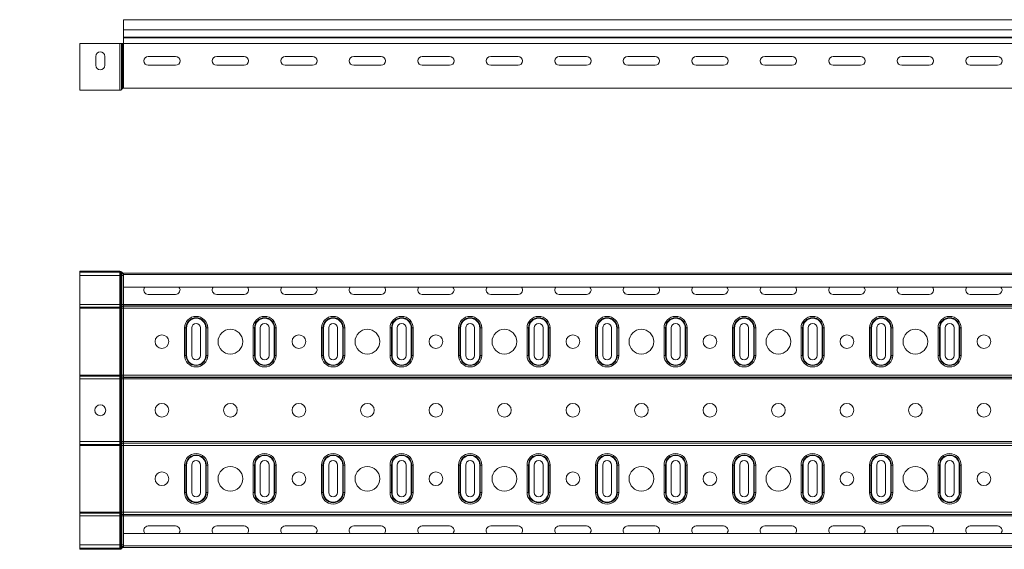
# Model space of a CAD drawing. Header units: millimetres. Extents: x -583 to 2827, y -4183 to -259.
# Tile 12 of 19: x 216 to 935, y -1905 to -1519. Entities that reach past the tile are written whole.
import ezdxf

# ---------------------------------------------------------------- set-up
doc = ezdxf.new("R2010")
doc.units = ezdxf.units.MM
doc.styles.add('SLDTEXTSTYLE0', font='TXT', dxfattribs={"width": 0.7, "bigfont": 'bigfont'})

msp = doc.modelspace()

# ---------------------------------------------------------------- linework, layer by layer
at = {"color": 7, "linetype": 'Continuous', "lineweight": 15}
for p, q in [((2759.92, -1519.15), (291.92, -1519.15)), ((291.92, -1526.61), (291.92, -1519.15)), ((291.92, -1526.61), (2759.92, -1526.61)), ((291.92, -1531.91), (291.92, -1526.61)), ((289.25, -1536.41), (259.92, -1536.41)), ((259.92, -1567.35), (259.92, -1536.41)), ((289.25, -1567.35), (289.25, -1536.41)), ((290.43, -1536.41), (289.25, -1536.41)), ((290.43, -1567.35), (290.43, -1536.41)), ((290.9, -1536.41), (290.43, -1536.41)), ((290.9, -1567.35), (290.9, -1536.41)), ((291.72, -1536.41), (290.9, -1536.41)), ((291.72, -1567.35), (291.72, -1536.41)), ((291.92, -1536.41), (291.72, -1536.41)), ((291.92, -1531.91), (2759.92, -1531.91)), ((291.92, -1532.28), (291.92, -1531.91)), ((291.92, -1536.41), (291.92, -1532.28)), ((291.92, -1532.28), (2759.92, -1532.28)), ((291.92, -1567.35), (291.92, -1536.41)), ((291.92, -1536.41), (2759.92, -1536.41)), ((271.67, -1545.9), (271.67, -1552.4)), ((278.17, -1552.4), (278.17, -1545.9)), ((329.92, -1545.9), (309.92, -1545.9)), ((379.92, -1545.9), (359.92, -1545.9)), ((429.92, -1545.9), (409.92, -1545.9)), ((479.92, -1545.9), (459.92, -1545.9)), ((529.92, -1545.9), (509.92, -1545.9)), ((579.92, -1545.9), (559.92, -1545.9)), ((629.92, -1545.9), (609.92, -1545.9)), ((679.92, -1545.9), (659.92, -1545.9)), ((729.92, -1545.9), (709.92, -1545.9)), ((779.92, -1545.9), (759.92, -1545.9)), ((829.92, -1545.9), (809.92, -1545.9)), ((879.92, -1545.9), (859.92, -1545.9)), ((929.92, -1545.9), (909.92, -1545.9)), ((309.92, -1552.4), (329.92, -1552.4)), ((359.92, -1552.4), (379.92, -1552.4)), ((409.92, -1552.4), (429.92, -1552.4)), ((459.92, -1552.4), (479.92, -1552.4)), ((509.92, -1552.4), (529.92, -1552.4)), ((559.92, -1552.4), (579.92, -1552.4)), ((609.92, -1552.4), (629.92, -1552.4)), ((659.92, -1552.4), (679.92, -1552.4)), ((709.92, -1552.4), (729.92, -1552.4)), ((759.92, -1552.4), (779.92, -1552.4)), ((809.92, -1552.4), (829.92, -1552.4)), ((859.92, -1552.4), (879.92, -1552.4)), ((909.92, -1552.4), (929.92, -1552.4)), ((259.92, -1570.55), (259.92, -1567.35)), ((289.25, -1570.55), (259.92, -1570.55)), ((289.25, -1570.55), (289.25, -1567.35)), ((290.43, -1570.03), (290.43, -1567.35)), ((290.9, -1569.51), (290.43, -1570.03)), ((290.9, -1569.51), (290.9, -1567.35)), ((291.72, -1569.15), (291.72, -1567.35)), ((291.92, -1569.15), (291.72, -1569.15)), ((291.92, -1569.15), (291.92, -1567.35)), ((291.92, -1569.15), (2759.92, -1569.15)), ((259.92, -1703.22), (259.92, -1702.52)), ((289.25, -1702.52), (259.92, -1702.52)), ((289.25, -1703.22), (259.92, -1703.22)), ((259.92, -1703.22), (259.92, -1705.72)), ((289.25, -1703.22), (289.25, -1702.52)), ((289.25, -1703.22), (289.25, -1705.72)), ((289.91, -1703.52), (290.43, -1703.04)), ((290.9, -1703.56), (290.43, -1703.04)), ((289.25, -1705.72), (259.92, -1705.72)), ((259.92, -1705.72), (259.92, -1726.81)), ((289.91, -1705.72), (289.25, -1705.72)), ((289.25, -1705.72), (289.25, -1726.81)), ((290.39, -1704.03), (289.91, -1703.52)), ((289.91, -1703.52), (289.91, -1705.72)), ((290.39, -1705.72), (289.91, -1705.72)), ((289.91, -1705.72), (289.91, -1726.81)), ((290.39, -1704.03), (290.9, -1703.56)), ((290.39, -1704.03), (290.39, -1705.72)), ((291.72, -1705.72), (290.39, -1705.72)), ((290.39, -1705.72), (290.39, -1726.81)), ((291.72, -1704.62), (291.72, -1703.92)), ((291.92, -1703.92), (291.72, -1703.92)), ((291.92, -1704.62), (291.72, -1704.62)), ((291.72, -1704.62), (291.72, -1705.72)), ((291.92, -1705.72), (291.72, -1705.72)), ((291.72, -1705.72), (291.72, -1726.81)), ((291.92, -1703.92), (2759.92, -1703.92)), ((291.92, -1705.05), (291.92, -1703.92)), ((2759.92, -1705.05), (291.92, -1705.05)), ((291.92, -1714.15), (291.92, -1705.05)), ((291.92, -1714.15), (2759.92, -1714.15)), ((291.92, -1714.15), (291.92, -1726.81)), ((309.92, -1719.52), (329.92, -1719.52)), ((359.92, -1719.52), (379.92, -1719.52)), ((409.92, -1719.52), (429.92, -1719.52)), ((459.92, -1719.52), (479.92, -1719.52)), ((509.92, -1719.52), (529.92, -1719.52)), ((559.92, -1719.52), (579.92, -1719.52)), ((609.92, -1719.52), (629.92, -1719.52)), ((659.92, -1719.52), (679.92, -1719.52)), ((709.92, -1719.52), (729.92, -1719.52)), ((759.92, -1719.52), (779.92, -1719.52)), ((809.92, -1719.52), (829.92, -1719.52)), ((859.92, -1719.52), (879.92, -1719.52)), ((909.92, -1719.52), (929.92, -1719.52)), ((289.25, -1726.81), (259.92, -1726.81)), ((259.92, -1726.81), (259.92, -1728.86)), ((289.25, -1728.86), (259.92, -1728.86)), ((259.92, -1728.86), (259.92, -1728.98)), ((289.25, -1728.98), (259.92, -1728.98)), ((259.92, -1728.98), (259.92, -1729.54)), ((289.25, -1729.54), (259.92, -1729.54)), ((259.92, -1729.54), (259.92, -1778.3)), ((289.91, -1726.81), (289.25, -1726.81)), ((289.25, -1726.81), (289.25, -1728.86)), ((289.25, -1728.86), (289.25, -1728.98)), ((289.25, -1728.98), (289.25, -1729.54)), ((289.91, -1729.54), (289.25, -1729.54)), ((289.25, -1729.54), (289.25, -1778.3)), ((290.39, -1726.81), (289.91, -1726.81)), ((289.91, -1726.81), (289.91, -1728.65)), ((290.39, -1728.29), (289.91, -1728.65)), ((290.39, -1728.4), (289.91, -1728.77)), ((289.91, -1728.65), (289.91, -1728.77)), ((289.91, -1728.77), (289.91, -1729.54)), ((290.39, -1729.54), (289.91, -1729.54)), ((289.91, -1729.54), (289.91, -1778.3)), ((291.72, -1726.81), (290.39, -1726.81)), ((290.39, -1726.81), (290.39, -1728.29)), ((290.39, -1728.29), (290.39, -1728.4)), ((290.39, -1728.4), (290.39, -1729.54)), ((291.72, -1729.54), (290.39, -1729.54)), ((290.39, -1729.54), (290.39, -1778.3)), ((291.72, -1726.81), (291.72, -1727.87)), ((291.92, -1726.81), (291.72, -1726.81)), ((291.72, -1727.87), (291.72, -1727.99)), ((291.92, -1727.87), (291.72, -1727.87)), ((291.72, -1727.99), (291.72, -1729.54)), ((291.92, -1727.99), (291.72, -1727.99)), ((291.72, -1729.54), (291.72, -1778.3)), ((291.92, -1729.54), (291.72, -1729.54)), ((291.92, -1726.81), (291.92, -1727.87)), ((291.92, -1726.81), (2759.92, -1726.81)), ((291.92, -1727.87), (291.92, -1727.99)), ((291.92, -1727.87), (2759.92, -1727.87)), ((291.92, -1727.99), (291.92, -1729.54)), ((291.92, -1727.99), (2759.92, -1727.99)), ((291.92, -1729.54), (291.92, -1778.3)), ((291.92, -1729.54), (2759.92, -1729.54)), ((336.47, -1763.92), (336.47, -1743.92)), ((336.47, -1743.92), (337.51, -1743.92)), ((337.51, -1763.92), (337.51, -1743.92)), ((337.51, -1743.92), (337.89, -1743.92)), ((337.89, -1743.92), (337.89, -1763.92)), ((341.67, -1743.92), (341.67, -1763.92)), ((348.17, -1763.92), (348.17, -1743.92)), ((351.95, -1743.92), (352.33, -1743.92)), ((351.95, -1763.92), (351.95, -1743.92)), ((352.33, -1743.92), (353.36, -1743.92)), ((352.33, -1743.92), (352.33, -1763.92)), ((353.36, -1743.92), (353.36, -1763.92)), ((386.47, -1763.92), (386.47, -1743.92)), ((386.47, -1743.92), (387.51, -1743.92)), ((387.51, -1763.92), (387.51, -1743.92)), ((387.51, -1743.92), (387.89, -1743.92)), ((387.89, -1743.92), (387.89, -1763.92)), ((391.67, -1743.92), (391.67, -1763.92)), ((398.17, -1763.92), (398.17, -1743.92)), ((401.95, -1743.92), (402.33, -1743.92)), ((401.95, -1763.92), (401.95, -1743.92)), ((402.33, -1743.92), (403.36, -1743.92)), ((402.33, -1743.92), (402.33, -1763.92)), ((403.36, -1743.92), (403.36, -1763.92)), ((436.47, -1763.92), (436.47, -1743.92)), ((436.47, -1743.92), (437.51, -1743.92)), ((437.51, -1763.92), (437.51, -1743.92)), ((437.51, -1743.92), (437.89, -1743.92)), ((437.89, -1743.92), (437.89, -1763.92)), ((441.67, -1743.92), (441.67, -1763.92)), ((448.17, -1763.92), (448.17, -1743.92)), ((451.95, -1743.92), (452.33, -1743.92)), ((451.95, -1763.92), (451.95, -1743.92)), ((452.33, -1743.92), (453.36, -1743.92)), ((452.33, -1743.92), (452.33, -1763.92)), ((453.36, -1743.92), (453.36, -1763.92)), ((486.47, -1763.92), (486.47, -1743.92)), ((486.47, -1743.92), (487.51, -1743.92)), ((487.51, -1763.92), (487.51, -1743.92)), ((487.51, -1743.92), (487.89, -1743.92)), ((487.89, -1743.92), (487.89, -1763.92)), ((491.67, -1743.92), (491.67, -1763.92)), ((498.17, -1763.92), (498.17, -1743.92)), ((501.95, -1743.92), (502.33, -1743.92)), ((501.95, -1763.92), (501.95, -1743.92)), ((502.33, -1743.92), (503.36, -1743.92)), ((502.33, -1743.92), (502.33, -1763.92)), ((503.36, -1743.92), (503.36, -1763.92)), ((536.47, -1763.92), (536.47, -1743.92)), ((536.47, -1743.92), (537.51, -1743.92)), ((537.51, -1763.92), (537.51, -1743.92)), ((537.51, -1743.92), (537.89, -1743.92)), ((537.89, -1743.92), (537.89, -1763.92)), ((541.67, -1743.92), (541.67, -1763.92)), ((548.17, -1763.92), (548.17, -1743.92)), ((551.95, -1743.92), (552.33, -1743.92)), ((551.95, -1763.92), (551.95, -1743.92)), ((552.33, -1743.92), (553.36, -1743.92)), ((552.33, -1743.92), (552.33, -1763.92)), ((553.36, -1743.92), (553.36, -1763.92)), ((586.47, -1763.92), (586.47, -1743.92)), ((586.47, -1743.92), (587.51, -1743.92)), ((587.51, -1763.92), (587.51, -1743.92)), ((587.51, -1743.92), (587.89, -1743.92)), ((587.89, -1743.92), (587.89, -1763.92)), ((591.67, -1743.92), (591.67, -1763.92)), ((598.17, -1763.92), (598.17, -1743.92)), ((601.95, -1743.92), (602.33, -1743.92)), ((601.95, -1763.92), (601.95, -1743.92)), ((602.33, -1743.92), (603.36, -1743.92)), ((602.33, -1743.92), (602.33, -1763.92)), ((603.36, -1743.92), (603.36, -1763.92)), ((636.47, -1763.92), (636.47, -1743.92)), ((636.47, -1743.92), (637.51, -1743.92)), ((637.51, -1763.92), (637.51, -1743.92)), ((637.51, -1743.92), (637.89, -1743.92)), ((637.89, -1743.92), (637.89, -1763.92)), ((641.67, -1743.92), (641.67, -1763.92)), ((648.17, -1763.92), (648.17, -1743.92)), ((651.95, -1743.92), (652.33, -1743.92)), ((651.95, -1763.92), (651.95, -1743.92)), ((652.33, -1743.92), (653.36, -1743.92)), ((652.33, -1743.92), (652.33, -1763.92)), ((653.36, -1743.92), (653.36, -1763.92)), ((686.47, -1763.92), (686.47, -1743.92)), ((686.47, -1743.92), (687.51, -1743.92)), ((687.51, -1763.92), (687.51, -1743.92)), ((687.51, -1743.92), (687.89, -1743.92)), ((687.89, -1743.92), (687.89, -1763.92)), ((691.67, -1743.92), (691.67, -1763.92)), ((698.17, -1763.92), (698.17, -1743.92)), ((701.95, -1743.92), (702.33, -1743.92)), ((701.95, -1763.92), (701.95, -1743.92)), ((702.33, -1743.92), (703.36, -1743.92)), ((702.33, -1743.92), (702.33, -1763.92)), ((703.36, -1743.92), (703.36, -1763.92)), ((736.47, -1763.92), (736.47, -1743.92)), ((736.47, -1743.92), (737.51, -1743.92)), ((737.51, -1763.92), (737.51, -1743.92)), ((737.51, -1743.92), (737.89, -1743.92)), ((737.89, -1743.92), (737.89, -1763.92)), ((741.67, -1743.92), (741.67, -1763.92)), ((748.17, -1763.92), (748.17, -1743.92)), ((751.95, -1743.92), (752.33, -1743.92)), ((751.95, -1763.92), (751.95, -1743.92)), ((752.33, -1743.92), (753.36, -1743.92)), ((752.33, -1743.92), (752.33, -1763.92)), ((753.36, -1743.92), (753.36, -1763.92)), ((786.47, -1763.92), (786.47, -1743.92)), ((786.47, -1743.92), (787.51, -1743.92)), ((787.51, -1763.92), (787.51, -1743.92)), ((787.51, -1743.92), (787.89, -1743.92)), ((787.89, -1743.92), (787.89, -1763.92)), ((791.67, -1743.92), (791.67, -1763.92)), ((798.17, -1763.92), (798.17, -1743.92)), ((801.95, -1743.92), (802.33, -1743.92)), ((801.95, -1763.92), (801.95, -1743.92)), ((802.33, -1743.92), (803.36, -1743.92)), ((802.33, -1743.92), (802.33, -1763.92)), ((803.36, -1743.92), (803.36, -1763.92)), ((836.47, -1763.92), (836.47, -1743.92)), ((836.47, -1743.92), (837.51, -1743.92)), ((837.51, -1763.92), (837.51, -1743.92)), ((837.51, -1743.92), (837.89, -1743.92)), ((837.89, -1743.92), (837.89, -1763.92)), ((841.67, -1743.92), (841.67, -1763.92)), ((848.17, -1763.92), (848.17, -1743.92)), ((851.95, -1743.92), (852.33, -1743.92)), ((851.95, -1763.92), (851.95, -1743.92)), ((852.33, -1743.92), (853.36, -1743.92)), ((852.33, -1743.92), (852.33, -1763.92)), ((853.36, -1743.92), (853.36, -1763.92)), ((886.47, -1763.92), (886.47, -1743.92)), ((886.47, -1743.92), (887.51, -1743.92)), ((887.51, -1763.92), (887.51, -1743.92)), ((887.51, -1743.92), (887.89, -1743.92)), ((887.89, -1743.92), (887.89, -1763.92)), ((891.67, -1743.92), (891.67, -1763.92)), ((898.17, -1763.92), (898.17, -1743.92)), ((901.95, -1743.92), (902.33, -1743.92)), ((901.95, -1763.92), (901.95, -1743.92)), ((902.33, -1743.92), (903.36, -1743.92)), ((902.33, -1743.92), (902.33, -1763.92)), ((903.36, -1743.92), (903.36, -1763.92)), ((336.47, -1763.92), (337.51, -1763.92)), ((337.51, -1763.92), (337.89, -1763.92)), ((351.95, -1763.92), (352.33, -1763.92)), ((352.33, -1763.92), (353.36, -1763.92)), ((386.47, -1763.92), (387.51, -1763.92)), ((387.51, -1763.92), (387.89, -1763.92)), ((401.95, -1763.92), (402.33, -1763.92)), ((402.33, -1763.92), (403.36, -1763.92)), ((436.47, -1763.92), (437.51, -1763.92)), ((437.51, -1763.92), (437.89, -1763.92)), ((451.95, -1763.92), (452.33, -1763.92)), ((452.33, -1763.92), (453.36, -1763.92)), ((486.47, -1763.92), (487.51, -1763.92)), ((487.51, -1763.92), (487.89, -1763.92)), ((501.95, -1763.92), (502.33, -1763.92)), ((502.33, -1763.92), (503.36, -1763.92)), ((536.47, -1763.92), (537.51, -1763.92)), ((537.51, -1763.92), (537.89, -1763.92)), ((551.95, -1763.92), (552.33, -1763.92)), ((552.33, -1763.92), (553.36, -1763.92)), ((586.47, -1763.92), (587.51, -1763.92)), ((587.51, -1763.92), (587.89, -1763.92)), ((601.95, -1763.92), (602.33, -1763.92)), ((602.33, -1763.92), (603.36, -1763.92)), ((636.47, -1763.92), (637.51, -1763.92)), ((637.51, -1763.92), (637.89, -1763.92)), ((651.95, -1763.92), (652.33, -1763.92)), ((652.33, -1763.92), (653.36, -1763.92)), ((686.47, -1763.92), (687.51, -1763.92)), ((687.51, -1763.92), (687.89, -1763.92)), ((701.95, -1763.92), (702.33, -1763.92)), ((702.33, -1763.92), (703.36, -1763.92)), ((736.47, -1763.92), (737.51, -1763.92)), ((737.51, -1763.92), (737.89, -1763.92)), ((751.95, -1763.92), (752.33, -1763.92)), ((752.33, -1763.92), (753.36, -1763.92)), ((786.47, -1763.92), (787.51, -1763.92)), ((787.51, -1763.92), (787.89, -1763.92)), ((801.95, -1763.92), (802.33, -1763.92)), ((802.33, -1763.92), (803.36, -1763.92)), ((836.47, -1763.92), (837.51, -1763.92)), ((837.51, -1763.92), (837.89, -1763.92)), ((851.95, -1763.92), (852.33, -1763.92)), ((852.33, -1763.92), (853.36, -1763.92)), ((886.47, -1763.92), (887.51, -1763.92)), ((887.51, -1763.92), (887.89, -1763.92)), ((901.95, -1763.92), (902.33, -1763.92)), ((902.33, -1763.92), (903.36, -1763.92)), ((289.25, -1778.3), (259.92, -1778.3)), ((259.92, -1778.3), (259.92, -1778.87)), ((289.25, -1778.87), (259.92, -1778.87)), ((259.92, -1778.87), (259.92, -1778.98)), ((289.25, -1778.98), (259.92, -1778.98)), ((259.92, -1778.98), (259.92, -1781.03)), ((289.25, -1781.03), (259.92, -1781.03)), ((259.92, -1781.03), (259.92, -1826.81)), ((289.91, -1778.3), (289.25, -1778.3)), ((289.25, -1778.3), (289.25, -1778.87)), ((289.25, -1778.87), (289.25, -1778.98)), ((289.25, -1778.98), (289.25, -1781.03)), ((289.91, -1781.03), (289.25, -1781.03)), ((289.25, -1781.03), (289.25, -1826.81)), ((290.39, -1778.3), (289.91, -1778.3)), ((289.91, -1778.3), (289.91, -1779.07)), ((290.39, -1779.44), (289.91, -1779.07)), ((289.91, -1779.07), (289.91, -1779.19)), ((290.39, -1779.56), (289.91, -1779.19)), ((289.91, -1779.19), (289.91, -1781.03)), ((290.39, -1781.03), (289.91, -1781.03)), ((289.91, -1781.03), (289.91, -1826.81)), ((291.72, -1778.3), (290.39, -1778.3)), ((290.39, -1778.3), (290.39, -1779.44)), ((290.39, -1779.44), (290.39, -1779.56)), ((290.39, -1779.56), (290.39, -1781.03)), ((291.72, -1781.03), (290.39, -1781.03)), ((290.39, -1781.03), (290.39, -1826.81)), ((291.92, -1778.3), (291.72, -1778.3)), ((291.72, -1778.3), (291.72, -1779.86)), ((291.92, -1779.86), (291.72, -1779.86)), ((291.72, -1779.86), (291.72, -1779.97)), ((291.92, -1779.97), (291.72, -1779.97)), ((291.72, -1779.97), (291.72, -1781.03)), ((291.92, -1781.03), (291.72, -1781.03)), ((291.72, -1781.03), (291.72, -1826.81)), ((291.92, -1778.3), (291.92, -1779.86)), ((291.92, -1778.3), (2759.92, -1778.3)), ((291.92, -1779.86), (291.92, -1779.97)), ((291.92, -1779.86), (2759.92, -1779.86)), ((291.92, -1779.97), (291.92, -1781.03)), ((291.92, -1779.97), (2759.92, -1779.97)), ((291.92, -1781.03), (291.92, -1826.81)), ((291.92, -1781.03), (2759.92, -1781.03)), ((289.25, -1826.81), (259.92, -1826.81)), ((259.92, -1826.81), (259.92, -1828.86)), ((289.25, -1828.86), (259.92, -1828.86)), ((259.92, -1828.86), (259.92, -1828.98)), ((289.25, -1828.98), (259.92, -1828.98)), ((259.92, -1828.98), (259.92, -1829.54)), ((289.25, -1829.54), (259.92, -1829.54)), ((259.92, -1829.54), (259.92, -1878.3)), ((289.91, -1826.81), (289.25, -1826.81)), ((289.25, -1826.81), (289.25, -1828.86)), ((289.25, -1828.86), (289.25, -1828.98)), ((289.25, -1828.98), (289.25, -1829.54)), ((289.91, -1829.54), (289.25, -1829.54)), ((289.25, -1829.54), (289.25, -1878.3)), ((290.39, -1826.81), (289.91, -1826.81)), ((289.91, -1826.81), (289.91, -1828.65)), ((290.39, -1828.29), (289.91, -1828.65)), ((290.39, -1828.4), (289.91, -1828.77)), ((289.91, -1828.65), (289.91, -1828.77)), ((289.91, -1828.77), (289.91, -1829.54)), ((290.39, -1829.54), (289.91, -1829.54)), ((289.91, -1829.54), (289.91, -1878.3)), ((291.72, -1826.81), (290.39, -1826.81)), ((290.39, -1826.81), (290.39, -1828.29)), ((290.39, -1828.29), (290.39, -1828.4)), ((290.39, -1828.4), (290.39, -1829.54)), ((291.72, -1829.54), (290.39, -1829.54)), ((290.39, -1829.54), (290.39, -1878.3)), ((291.72, -1826.81), (291.72, -1827.87)), ((291.92, -1826.81), (291.72, -1826.81)), ((291.72, -1827.87), (291.72, -1827.99)), ((291.92, -1827.87), (291.72, -1827.87)), ((291.72, -1827.99), (291.72, -1829.54)), ((291.92, -1827.99), (291.72, -1827.99)), ((291.72, -1829.54), (291.72, -1878.3)), ((291.92, -1829.54), (291.72, -1829.54)), ((291.92, -1826.81), (291.92, -1827.87)), ((291.92, -1826.81), (2759.92, -1826.81)), ((291.92, -1827.87), (291.92, -1827.99)), ((291.92, -1827.87), (2759.92, -1827.87)), ((291.92, -1827.99), (291.92, -1829.54)), ((291.92, -1827.99), (2759.92, -1827.99)), ((291.92, -1829.54), (291.92, -1878.3)), ((291.92, -1829.54), (2759.92, -1829.54)), ((336.47, -1863.92), (336.47, -1843.92)), ((336.47, -1843.92), (337.51, -1843.92)), ((337.51, -1863.92), (337.51, -1843.92)), ((337.51, -1843.92), (337.89, -1843.92)), ((337.89, -1843.92), (337.89, -1863.92)), ((341.67, -1843.92), (341.67, -1863.92)), ((348.17, -1863.92), (348.17, -1843.92)), ((351.95, -1843.92), (352.33, -1843.92)), ((351.95, -1863.92), (351.95, -1843.92)), ((352.33, -1843.92), (353.36, -1843.92)), ((352.33, -1843.92), (352.33, -1863.92)), ((353.36, -1843.92), (353.36, -1863.92)), ((386.47, -1863.92), (386.47, -1843.92)), ((386.47, -1843.92), (387.51, -1843.92)), ((387.51, -1863.92), (387.51, -1843.92)), ((387.51, -1843.92), (387.89, -1843.92)), ((387.89, -1843.92), (387.89, -1863.92)), ((391.67, -1843.92), (391.67, -1863.92)), ((398.17, -1863.92), (398.17, -1843.92)), ((401.95, -1843.92), (402.33, -1843.92)), ((401.95, -1863.92), (401.95, -1843.92)), ((402.33, -1843.92), (403.36, -1843.92)), ((402.33, -1843.92), (402.33, -1863.92)), ((403.36, -1843.92), (403.36, -1863.92)), ((436.47, -1863.92), (436.47, -1843.92)), ((436.47, -1843.92), (437.51, -1843.92)), ((437.51, -1863.92), (437.51, -1843.92)), ((437.51, -1843.92), (437.89, -1843.92)), ((437.89, -1843.92), (437.89, -1863.92)), ((441.67, -1843.92), (441.67, -1863.92)), ((448.17, -1863.92), (448.17, -1843.92)), ((451.95, -1843.92), (452.33, -1843.92)), ((451.95, -1863.92), (451.95, -1843.92)), ((452.33, -1843.92), (453.36, -1843.92)), ((452.33, -1843.92), (452.33, -1863.92)), ((453.36, -1843.92), (453.36, -1863.92)), ((486.47, -1863.92), (486.47, -1843.92)), ((486.47, -1843.92), (487.51, -1843.92)), ((487.51, -1863.92), (487.51, -1843.92)), ((487.51, -1843.92), (487.89, -1843.92)), ((487.89, -1843.92), (487.89, -1863.92)), ((491.67, -1843.92), (491.67, -1863.92)), ((498.17, -1863.92), (498.17, -1843.92)), ((501.95, -1843.92), (502.33, -1843.92)), ((501.95, -1863.92), (501.95, -1843.92)), ((502.33, -1843.92), (503.36, -1843.92)), ((502.33, -1843.92), (502.33, -1863.92)), ((503.36, -1843.92), (503.36, -1863.92)), ((536.47, -1863.92), (536.47, -1843.92)), ((536.47, -1843.92), (537.51, -1843.92)), ((537.51, -1863.92), (537.51, -1843.92)), ((537.51, -1843.92), (537.89, -1843.92)), ((537.89, -1843.92), (537.89, -1863.92)), ((541.67, -1843.92), (541.67, -1863.92)), ((548.17, -1863.92), (548.17, -1843.92)), ((551.95, -1843.92), (552.33, -1843.92)), ((551.95, -1863.92), (551.95, -1843.92)), ((552.33, -1843.92), (553.36, -1843.92)), ((552.33, -1843.92), (552.33, -1863.92)), ((553.36, -1843.92), (553.36, -1863.92)), ((586.47, -1863.92), (586.47, -1843.92)), ((586.47, -1843.92), (587.51, -1843.92)), ((587.51, -1863.92), (587.51, -1843.92)), ((587.51, -1843.92), (587.89, -1843.92)), ((587.89, -1843.92), (587.89, -1863.92)), ((591.67, -1843.92), (591.67, -1863.92)), ((598.17, -1863.92), (598.17, -1843.92)), ((601.95, -1843.92), (602.33, -1843.92)), ((601.95, -1863.92), (601.95, -1843.92)), ((602.33, -1843.92), (603.36, -1843.92)), ((602.33, -1843.92), (602.33, -1863.92)), ((603.36, -1843.92), (603.36, -1863.92)), ((636.47, -1863.92), (636.47, -1843.92)), ((636.47, -1843.92), (637.51, -1843.92)), ((637.51, -1863.92), (637.51, -1843.92)), ((637.51, -1843.92), (637.89, -1843.92)), ((637.89, -1843.92), (637.89, -1863.92)), ((641.67, -1843.92), (641.67, -1863.92)), ((648.17, -1863.92), (648.17, -1843.92)), ((651.95, -1843.92), (652.33, -1843.92)), ((651.95, -1863.92), (651.95, -1843.92)), ((652.33, -1843.92), (653.36, -1843.92)), ((652.33, -1843.92), (652.33, -1863.92)), ((653.36, -1843.92), (653.36, -1863.92)), ((686.47, -1863.92), (686.47, -1843.92)), ((686.47, -1843.92), (687.51, -1843.92)), ((687.51, -1863.92), (687.51, -1843.92)), ((687.51, -1843.92), (687.89, -1843.92)), ((687.89, -1843.92), (687.89, -1863.92)), ((691.67, -1843.92), (691.67, -1863.92)), ((698.17, -1863.92), (698.17, -1843.92)), ((701.95, -1843.92), (702.33, -1843.92)), ((701.95, -1863.92), (701.95, -1843.92)), ((702.33, -1843.92), (703.36, -1843.92)), ((702.33, -1843.92), (702.33, -1863.92)), ((703.36, -1843.92), (703.36, -1863.92)), ((736.47, -1863.92), (736.47, -1843.92)), ((736.47, -1843.92), (737.51, -1843.92)), ((737.51, -1863.92), (737.51, -1843.92)), ((737.51, -1843.92), (737.89, -1843.92)), ((737.89, -1843.92), (737.89, -1863.92)), ((741.67, -1843.92), (741.67, -1863.92)), ((748.17, -1863.92), (748.17, -1843.92)), ((751.95, -1843.92), (752.33, -1843.92)), ((751.95, -1863.92), (751.95, -1843.92)), ((752.33, -1843.92), (753.36, -1843.92)), ((752.33, -1843.92), (752.33, -1863.92)), ((753.36, -1843.92), (753.36, -1863.92)), ((786.47, -1863.92), (786.47, -1843.92)), ((786.47, -1843.92), (787.51, -1843.92)), ((787.51, -1863.92), (787.51, -1843.92)), ((787.51, -1843.92), (787.89, -1843.92)), ((787.89, -1843.92), (787.89, -1863.92)), ((791.67, -1843.92), (791.67, -1863.92)), ((798.17, -1863.92), (798.17, -1843.92)), ((801.95, -1843.92), (802.33, -1843.92)), ((801.95, -1863.92), (801.95, -1843.92)), ((802.33, -1843.92), (803.36, -1843.92)), ((802.33, -1843.92), (802.33, -1863.92)), ((803.36, -1843.92), (803.36, -1863.92)), ((836.47, -1863.92), (836.47, -1843.92)), ((836.47, -1843.92), (837.51, -1843.92)), ((837.51, -1863.92), (837.51, -1843.92)), ((837.51, -1843.92), (837.89, -1843.92)), ((837.89, -1843.92), (837.89, -1863.92)), ((841.67, -1843.92), (841.67, -1863.92)), ((848.17, -1863.92), (848.17, -1843.92)), ((851.95, -1843.92), (852.33, -1843.92)), ((851.95, -1863.92), (851.95, -1843.92)), ((852.33, -1843.92), (853.36, -1843.92)), ((852.33, -1843.92), (852.33, -1863.92)), ((853.36, -1843.92), (853.36, -1863.92)), ((886.47, -1863.92), (886.47, -1843.92)), ((886.47, -1843.92), (887.51, -1843.92)), ((887.51, -1863.92), (887.51, -1843.92)), ((887.51, -1843.92), (887.89, -1843.92)), ((887.89, -1843.92), (887.89, -1863.92)), ((891.67, -1843.92), (891.67, -1863.92)), ((898.17, -1863.92), (898.17, -1843.92)), ((901.95, -1843.92), (902.33, -1843.92)), ((901.95, -1863.92), (901.95, -1843.92)), ((902.33, -1843.92), (903.36, -1843.92)), ((902.33, -1843.92), (902.33, -1863.92)), ((903.36, -1843.92), (903.36, -1863.92)), ((336.47, -1863.92), (337.51, -1863.92)), ((337.51, -1863.92), (337.89, -1863.92)), ((351.95, -1863.92), (352.33, -1863.92)), ((352.33, -1863.92), (353.36, -1863.92)), ((386.47, -1863.92), (387.51, -1863.92)), ((387.51, -1863.92), (387.89, -1863.92)), ((401.95, -1863.92), (402.33, -1863.92)), ((402.33, -1863.92), (403.36, -1863.92)), ((436.47, -1863.92), (437.51, -1863.92)), ((437.51, -1863.92), (437.89, -1863.92)), ((451.95, -1863.92), (452.33, -1863.92)), ((452.33, -1863.92), (453.36, -1863.92)), ((486.47, -1863.92), (487.51, -1863.92)), ((487.51, -1863.92), (487.89, -1863.92)), ((501.95, -1863.92), (502.33, -1863.92)), ((502.33, -1863.92), (503.36, -1863.92)), ((536.47, -1863.92), (537.51, -1863.92)), ((537.51, -1863.92), (537.89, -1863.92)), ((551.95, -1863.92), (552.33, -1863.92)), ((552.33, -1863.92), (553.36, -1863.92)), ((586.47, -1863.92), (587.51, -1863.92)), ((587.51, -1863.92), (587.89, -1863.92)), ((601.95, -1863.92), (602.33, -1863.92)), ((602.33, -1863.92), (603.36, -1863.92)), ((636.47, -1863.92), (637.51, -1863.92)), ((637.51, -1863.92), (637.89, -1863.92)), ((651.95, -1863.92), (652.33, -1863.92)), ((652.33, -1863.92), (653.36, -1863.92)), ((686.47, -1863.92), (687.51, -1863.92)), ((687.51, -1863.92), (687.89, -1863.92)), ((701.95, -1863.92), (702.33, -1863.92)), ((702.33, -1863.92), (703.36, -1863.92)), ((736.47, -1863.92), (737.51, -1863.92)), ((737.51, -1863.92), (737.89, -1863.92)), ((751.95, -1863.92), (752.33, -1863.92)), ((752.33, -1863.92), (753.36, -1863.92)), ((786.47, -1863.92), (787.51, -1863.92)), ((787.51, -1863.92), (787.89, -1863.92)), ((801.95, -1863.92), (802.33, -1863.92)), ((802.33, -1863.92), (803.36, -1863.92)), ((836.47, -1863.92), (837.51, -1863.92)), ((837.51, -1863.92), (837.89, -1863.92)), ((851.95, -1863.92), (852.33, -1863.92)), ((852.33, -1863.92), (853.36, -1863.92)), ((886.47, -1863.92), (887.51, -1863.92)), ((887.51, -1863.92), (887.89, -1863.92)), ((901.95, -1863.92), (902.33, -1863.92)), ((902.33, -1863.92), (903.36, -1863.92)), ((289.25, -1878.3), (259.92, -1878.3)), ((259.92, -1878.3), (259.92, -1878.87)), ((289.25, -1878.87), (259.92, -1878.87)), ((259.92, -1878.87), (259.92, -1878.98)), ((289.25, -1878.98), (259.92, -1878.98)), ((259.92, -1878.98), (259.92, -1881.03)), ((289.25, -1881.03), (259.92, -1881.03)), ((259.92, -1881.03), (259.92, -1902.12)), ((289.91, -1878.3), (289.25, -1878.3)), ((289.25, -1878.3), (289.25, -1878.87)), ((289.25, -1878.87), (289.25, -1878.98)), ((289.25, -1878.98), (289.25, -1881.03)), ((289.91, -1881.03), (289.25, -1881.03)), ((289.25, -1881.03), (289.25, -1902.12)), ((290.39, -1878.3), (289.91, -1878.3)), ((289.91, -1878.3), (289.91, -1879.07)), ((290.39, -1879.44), (289.91, -1879.07)), ((289.91, -1879.07), (289.91, -1879.19)), ((290.39, -1879.56), (289.91, -1879.19)), ((289.91, -1879.19), (289.91, -1881.03)), ((290.39, -1881.03), (289.91, -1881.03)), ((289.91, -1881.03), (289.91, -1902.12)), ((291.72, -1878.3), (290.39, -1878.3)), ((290.39, -1878.3), (290.39, -1879.44)), ((290.39, -1879.44), (290.39, -1879.56)), ((290.39, -1879.56), (290.39, -1881.03)), ((291.72, -1881.03), (290.39, -1881.03)), ((290.39, -1881.03), (290.39, -1902.12)), ((291.92, -1878.3), (291.72, -1878.3)), ((291.72, -1878.3), (291.72, -1879.86)), ((291.92, -1879.86), (291.72, -1879.86)), ((291.72, -1879.86), (291.72, -1879.97)), ((291.92, -1879.97), (291.72, -1879.97)), ((291.72, -1879.97), (291.72, -1881.03)), ((291.92, -1881.03), (291.72, -1881.03)), ((291.72, -1881.03), (291.72, -1902.12)), ((291.92, -1878.3), (291.92, -1879.86)), ((291.92, -1878.3), (2759.92, -1878.3)), ((291.92, -1879.86), (291.92, -1879.97)), ((291.92, -1879.86), (2759.92, -1879.86)), ((291.92, -1879.97), (291.92, -1881.03)), ((291.92, -1879.97), (2759.92, -1879.97)), ((291.92, -1881.03), (291.92, -1893.7)), ((291.92, -1881.03), (2759.92, -1881.03)), ((329.92, -1888.33), (309.92, -1888.33)), ((379.92, -1888.33), (359.92, -1888.33)), ((429.92, -1888.33), (409.92, -1888.33)), ((479.92, -1888.33), (459.92, -1888.33)), ((529.92, -1888.33), (509.92, -1888.33)), ((579.92, -1888.33), (559.92, -1888.33)), ((629.92, -1888.33), (609.92, -1888.33)), ((679.92, -1888.33), (659.92, -1888.33)), ((729.92, -1888.33), (709.92, -1888.33)), ((779.92, -1888.33), (759.92, -1888.33)), ((829.92, -1888.33), (809.92, -1888.33)), ((879.92, -1888.33), (859.92, -1888.33)), ((929.92, -1888.33), (909.92, -1888.33)), ((2759.92, -1893.7), (291.92, -1893.7)), ((291.92, -1902.8), (291.92, -1893.7)), ((289.25, -1902.12), (259.92, -1902.12)), ((259.92, -1902.12), (259.92, -1904.62)), ((289.25, -1902.12), (289.25, -1904.62)), ((289.91, -1902.12), (289.25, -1902.12)), ((290.39, -1902.12), (289.91, -1902.12)), ((289.91, -1902.12), (289.91, -1904.33)), ((290.39, -1903.81), (289.91, -1904.33)), ((289.91, -1904.33), (290.43, -1904.8)), ((291.72, -1902.12), (290.39, -1902.12)), ((290.39, -1902.12), (290.39, -1903.81)), ((290.39, -1903.81), (290.9, -1904.28)), ((290.9, -1904.28), (290.43, -1904.8)), ((291.92, -1902.12), (291.72, -1902.12)), ((291.72, -1902.12), (291.72, -1903.22)), ((291.72, -1903.22), (291.72, -1903.92)), ((291.92, -1903.22), (291.72, -1903.22)), ((291.92, -1903.92), (291.72, -1903.92)), ((291.92, -1902.8), (2759.92, -1902.8)), ((291.92, -1903.92), (291.92, -1902.8)), ((291.92, -1903.92), (2759.92, -1903.92)), ((259.92, -1904.62), (259.92, -1905.32)), ((289.25, -1904.62), (259.92, -1904.62)), ((289.25, -1905.32), (259.92, -1905.32)), ((289.25, -1904.62), (289.25, -1905.32))]:
    msp.add_line(p, q, dxfattribs=at)
for centre, radius in [((369.92, -1753.92), 9), ((469.92, -1753.92), 9), ((569.92, -1753.92), 9), ((669.92, -1753.92), 9), ((769.92, -1753.92), 9), ((869.92, -1753.92), 9), ((319.92, -1753.92), 5), ((419.92, -1753.92), 5), ((519.92, -1753.92), 5), ((619.92, -1753.92), 5), ((719.92, -1753.92), 5), ((819.92, -1753.92), 5), ((919.92, -1753.92), 5), ((274.92, -1803.92), 4), ((319.92, -1803.92), 5), ((369.92, -1803.92), 5), ((419.92, -1803.92), 5), ((469.92, -1803.92), 5), ((519.92, -1803.92), 5), ((569.92, -1803.92), 5), ((619.92, -1803.92), 5), ((669.92, -1803.92), 5), ((719.92, -1803.92), 5), ((769.92, -1803.92), 5), ((819.92, -1803.92), 5), ((869.92, -1803.92), 5), ((919.92, -1803.92), 5), ((369.92, -1853.92), 9), ((469.92, -1853.92), 9), ((569.92, -1853.92), 9), ((669.92, -1853.92), 9), ((769.92, -1853.92), 9), ((869.92, -1853.92), 9), ((319.92, -1853.92), 5), ((419.92, -1853.92), 5), ((519.92, -1853.92), 5), ((619.92, -1853.92), 5), ((719.92, -1853.92), 5), ((819.92, -1853.92), 5), ((919.92, -1853.92), 5)]:
    msp.add_circle(centre, radius, dxfattribs=at)
for centre, radius, start, end in [((274.92, -1545.9), 3.25, 0, 180), ((309.92, -1549.15), 3.25, 90, 270), ((329.92, -1549.15), 3.25, 270, 90), ((359.92, -1549.15), 3.25, 90, 270), ((379.92, -1549.15), 3.25, 270, 90), ((409.92, -1549.15), 3.25, 90, 270), ((429.92, -1549.15), 3.25, 270, 90), ((459.92, -1549.15), 3.25, 90, 270), ((479.92, -1549.15), 3.25, 270, 90), ((509.92, -1549.15), 3.25, 90, 270), ((529.92, -1549.15), 3.25, 270, 90), ((559.92, -1549.15), 3.25, 90, 270), ((579.92, -1549.15), 3.25, 270, 90), ((609.92, -1549.15), 3.25, 90, 270), ((629.92, -1549.15), 3.25, 270, 90), ((659.92, -1549.15), 3.25, 90, 270), ((679.92, -1549.15), 3.25, 270, 90), ((709.92, -1549.15), 3.25, 90, 270), ((729.92, -1549.15), 3.25, 270, 90), ((759.92, -1549.15), 3.25, 90, 270), ((779.92, -1549.15), 3.25, 270, 90), ((809.92, -1549.15), 3.25, 90, 270), ((829.92, -1549.15), 3.25, 270, 90), ((859.92, -1549.15), 3.25, 90, 270), ((879.92, -1549.15), 3.25, 270, 90), ((909.92, -1549.15), 3.25, 90, 270), ((929.92, -1549.15), 3.25, 270, 90), ((274.92, -1552.4), 3.25, 180, 0), ((289.25, -1568.95), 1.6, 270, 317.68589), ((291.72, -1570.25), 1.1, 90, 137.68589), ((289.25, -1704.12), 1.6, 42.31411, 90), ((289.25, -1704.12), 0.9, 42.31411, 90), ((291.72, -1702.82), 1.8, 222.31411, 270), ((291.72, -1702.82), 1.1, 222.31411, 270), ((309.92, -1716.27), 3.25, 139.29895, 270), ((329.92, -1716.27), 3.25, 270, 40.70105), ((359.92, -1716.27), 3.25, 139.29895, 270), ((379.92, -1716.27), 3.25, 270, 40.70105), ((409.92, -1716.27), 3.25, 139.29895, 270), ((429.92, -1716.27), 3.25, 270, 40.70105), ((459.92, -1716.27), 3.25, 139.29895, 270), ((479.92, -1716.27), 3.25, 270, 40.70105), ((509.92, -1716.27), 3.25, 139.29895, 270), ((529.92, -1716.27), 3.25, 270, 40.70105), ((559.92, -1716.27), 3.25, 139.29895, 270), ((579.92, -1716.27), 3.25, 270, 40.70105), ((609.92, -1716.27), 3.25, 139.29895, 270), ((629.92, -1716.27), 3.25, 270, 40.70105), ((659.92, -1716.27), 3.25, 139.29895, 270), ((679.92, -1716.27), 3.25, 270, 40.70105), ((709.92, -1716.27), 3.25, 139.29895, 270), ((729.92, -1716.27), 3.25, 270, 40.70105), ((759.92, -1716.27), 3.25, 139.29895, 270), ((779.92, -1716.27), 3.25, 270, 40.70105), ((809.92, -1716.27), 3.25, 139.29895, 270), ((829.92, -1716.27), 3.25, 270, 40.70105), ((859.92, -1716.27), 3.25, 139.29895, 270), ((879.92, -1716.27), 3.25, 270, 40.70105), ((909.92, -1716.27), 3.25, 139.29895, 270), ((929.92, -1716.27), 3.25, 270, 40.70105), ((289.27, -1727.76), 1.1, 268.80575, 305.90277), ((289.27, -1727.88), 1.1, 268.80575, 305.90277), ((291.67, -1730.06), 2.19, 88.80575, 125.90277), ((291.67, -1730.18), 2.19, 88.80575, 125.90277), ((344.92, -1743.92), 8.45, 0, 180), ((344.92, -1743.92), 7.41, 0, 180), ((344.92, -1743.92), 7.03, 0, 180), ((394.92, -1743.92), 8.45, 0, 180), ((394.92, -1743.92), 7.41, 0, 180), ((394.92, -1743.92), 7.03, 0, 180), ((444.92, -1743.92), 8.45, 0, 180), ((444.92, -1743.92), 7.41, 0, 180), ((444.92, -1743.92), 7.03, 0, 180), ((494.92, -1743.92), 8.45, 0, 180), ((494.92, -1743.92), 7.41, 0, 180), ((494.92, -1743.92), 7.03, 0, 180), ((544.92, -1743.92), 8.45, 0, 180), ((544.92, -1743.92), 7.41, 0, 180), ((544.92, -1743.92), 7.03, 0, 180), ((594.92, -1743.92), 8.45, 0, 180), ((594.92, -1743.92), 7.41, 0, 180), ((594.92, -1743.92), 7.03, 0, 180), ((644.92, -1743.92), 8.45, 0, 180), ((644.92, -1743.92), 7.41, 0, 180), ((644.92, -1743.92), 7.03, 0, 180), ((694.92, -1743.92), 8.45, 0, 180), ((694.92, -1743.92), 7.41, 0, 180), ((694.92, -1743.92), 7.03, 0, 180), ((744.92, -1743.92), 8.45, 0, 180), ((744.92, -1743.92), 7.41, 0, 180), ((744.92, -1743.92), 7.03, 0, 180), ((794.92, -1743.92), 8.45, 0, 180), ((794.92, -1743.92), 7.41, 0, 180), ((794.92, -1743.92), 7.03, 0, 180), ((844.92, -1743.92), 8.45, 0, 180), ((844.92, -1743.92), 7.41, 0, 180), ((844.92, -1743.92), 7.03, 0, 180), ((894.92, -1743.92), 8.45, 0, 180), ((894.92, -1743.92), 7.41, 0, 180), ((894.92, -1743.92), 7.03, 0, 180), ((344.92, -1743.92), 3.25, 0, 180), ((394.92, -1743.92), 3.25, 0, 180), ((444.92, -1743.92), 3.25, 0, 180), ((494.92, -1743.92), 3.25, 0, 180), ((544.92, -1743.92), 3.25, 0, 180), ((594.92, -1743.92), 3.25, 0, 180), ((644.92, -1743.92), 3.25, 0, 180), ((694.92, -1743.92), 3.25, 0, 180), ((744.92, -1743.92), 3.25, 0, 180), ((794.92, -1743.92), 3.25, 0, 180), ((844.92, -1743.92), 3.25, 0, 180), ((894.92, -1743.92), 3.25, 0, 180), ((344.92, -1763.92), 8.45, 180, 0), ((344.92, -1763.92), 7.41, 180, 0), ((344.92, -1763.92), 7.03, 180, 0), ((344.92, -1763.92), 3.25, 180, 0), ((394.92, -1763.92), 8.45, 180, 0), ((394.92, -1763.92), 7.41, 180, 0), ((394.92, -1763.92), 7.03, 180, 0), ((394.92, -1763.92), 3.25, 180, 0), ((444.92, -1763.92), 8.45, 180, 0), ((444.92, -1763.92), 7.41, 180, 0), ((444.92, -1763.92), 7.03, 180, 0), ((444.92, -1763.92), 3.25, 180, 0), ((494.92, -1763.92), 8.45, 180, 0), ((494.92, -1763.92), 7.41, 180, 0), ((494.92, -1763.92), 7.03, 180, 0), ((494.92, -1763.92), 3.25, 180, 0), ((544.92, -1763.92), 8.45, 180, 0), ((544.92, -1763.92), 7.41, 180, 0), ((544.92, -1763.92), 7.03, 180, 0), ((544.92, -1763.92), 3.25, 180, 0), ((594.92, -1763.92), 8.45, 180, 0), ((594.92, -1763.92), 7.41, 180, 0), ((594.92, -1763.92), 7.03, 180, 0), ((594.92, -1763.92), 3.25, 180, 0), ((644.92, -1763.92), 8.45, 180, 0), ((644.92, -1763.92), 7.41, 180, 0), ((644.92, -1763.92), 7.03, 180, 0), ((644.92, -1763.92), 3.25, 180, 0), ((694.92, -1763.92), 8.45, 180, 0), ((694.92, -1763.92), 7.41, 180, 0), ((694.92, -1763.92), 7.03, 180, 0), ((694.92, -1763.92), 3.25, 180, 0), ((744.92, -1763.92), 8.45, 180, 0), ((744.92, -1763.92), 7.41, 180, 0), ((744.92, -1763.92), 7.03, 180, 0), ((744.92, -1763.92), 3.25, 180, 0), ((794.92, -1763.92), 8.45, 180, 0), ((794.92, -1763.92), 7.41, 180, 0), ((794.92, -1763.92), 7.03, 180, 0), ((794.92, -1763.92), 3.25, 180, 0), ((844.92, -1763.92), 8.45, 180, 0), ((844.92, -1763.92), 7.41, 180, 0), ((844.92, -1763.92), 7.03, 180, 0), ((844.92, -1763.92), 3.25, 180, 0), ((894.92, -1763.92), 8.45, 180, 0), ((894.92, -1763.92), 7.41, 180, 0), ((894.92, -1763.92), 7.03, 180, 0), ((894.92, -1763.92), 3.25, 180, 0), ((289.27, -1779.96), 1.1, 54.09723, 91.19425), ((289.27, -1780.08), 1.1, 54.09723, 91.19425), ((291.67, -1777.66), 2.19, 234.09723, 271.19425), ((291.67, -1777.78), 2.19, 234.09723, 271.19425), ((289.27, -1827.76), 1.1, 268.80575, 305.90277), ((289.27, -1827.88), 1.1, 268.80575, 305.90277), ((291.67, -1830.06), 2.19, 88.80575, 125.90277), ((291.67, -1830.18), 2.19, 88.80575, 125.90277), ((344.92, -1843.92), 8.45, 0, 180), ((344.92, -1843.92), 7.41, 0, 180), ((344.92, -1843.92), 7.03, 0, 180), ((394.92, -1843.92), 8.45, 0, 180), ((394.92, -1843.92), 7.41, 0, 180), ((394.92, -1843.92), 7.03, 0, 180), ((444.92, -1843.92), 8.45, 0, 180), ((444.92, -1843.92), 7.41, 0, 180), ((444.92, -1843.92), 7.03, 0, 180), ((494.92, -1843.92), 8.45, 0, 180), ((494.92, -1843.92), 7.41, 0, 180), ((494.92, -1843.92), 7.03, 0, 180), ((544.92, -1843.92), 8.45, 0, 180), ((544.92, -1843.92), 7.41, 0, 180), ((544.92, -1843.92), 7.03, 0, 180), ((594.92, -1843.92), 8.45, 0, 180), ((594.92, -1843.92), 7.41, 0, 180), ((594.92, -1843.92), 7.03, 0, 180), ((644.92, -1843.92), 8.45, 0, 180), ((644.92, -1843.92), 7.41, 0, 180), ((644.92, -1843.92), 7.03, 0, 180), ((694.92, -1843.92), 8.45, 0, 180), ((694.92, -1843.92), 7.41, 0, 180), ((694.92, -1843.92), 7.03, 0, 180), ((744.92, -1843.92), 8.45, 0, 180), ((744.92, -1843.92), 7.41, 0, 180), ((744.92, -1843.92), 7.03, 0, 180), ((794.92, -1843.92), 8.45, 0, 180), ((794.92, -1843.92), 7.41, 0, 180), ((794.92, -1843.92), 7.03, 0, 180), ((844.92, -1843.92), 8.45, 0, 180), ((844.92, -1843.92), 7.41, 0, 180), ((844.92, -1843.92), 7.03, 0, 180), ((894.92, -1843.92), 8.45, 0, 180), ((894.92, -1843.92), 7.41, 0, 180), ((894.92, -1843.92), 7.03, 0, 180), ((344.92, -1843.92), 3.25, 0, 180), ((394.92, -1843.92), 3.25, 0, 180), ((444.92, -1843.92), 3.25, 0, 180), ((494.92, -1843.92), 3.25, 0, 180), ((544.92, -1843.92), 3.25, 0, 180), ((594.92, -1843.92), 3.25, 0, 180), ((644.92, -1843.92), 3.25, 0, 180), ((694.92, -1843.92), 3.25, 0, 180), ((744.92, -1843.92), 3.25, 0, 180), ((794.92, -1843.92), 3.25, 0, 180), ((844.92, -1843.92), 3.25, 0, 180), ((894.92, -1843.92), 3.25, 0, 180), ((344.92, -1863.92), 8.45, 180, 0), ((344.92, -1863.92), 7.41, 180, 0), ((344.92, -1863.92), 7.03, 180, 0), ((344.92, -1863.92), 3.25, 180, 0), ((394.92, -1863.92), 8.45, 180, 0), ((394.92, -1863.92), 7.41, 180, 0), ((394.92, -1863.92), 7.03, 180, 0), ((394.92, -1863.92), 3.25, 180, 0), ((444.92, -1863.92), 8.45, 180, 0), ((444.92, -1863.92), 7.41, 180, 0), ((444.92, -1863.92), 7.03, 180, 0), ((444.92, -1863.92), 3.25, 180, 0), ((494.92, -1863.92), 8.45, 180, 0), ((494.92, -1863.92), 7.41, 180, 0), ((494.92, -1863.92), 7.03, 180, 0), ((494.92, -1863.92), 3.25, 180, 0), ((544.92, -1863.92), 8.45, 180, 0), ((544.92, -1863.92), 7.41, 180, 0), ((544.92, -1863.92), 7.03, 180, 0), ((544.92, -1863.92), 3.25, 180, 0), ((594.92, -1863.92), 8.45, 180, 0), ((594.92, -1863.92), 7.41, 180, 0), ((594.92, -1863.92), 7.03, 180, 0), ((594.92, -1863.92), 3.25, 180, 0), ((644.92, -1863.92), 8.45, 180, 0), ((644.92, -1863.92), 7.41, 180, 0), ((644.92, -1863.92), 7.03, 180, 0), ((644.92, -1863.92), 3.25, 180, 0), ((694.92, -1863.92), 8.45, 180, 0), ((694.92, -1863.92), 7.41, 180, 0), ((694.92, -1863.92), 7.03, 180, 0), ((694.92, -1863.92), 3.25, 180, 0), ((744.92, -1863.92), 8.45, 180, 0), ((744.92, -1863.92), 7.41, 180, 0), ((744.92, -1863.92), 7.03, 180, 0), ((744.92, -1863.92), 3.25, 180, 0), ((794.92, -1863.92), 8.45, 180, 0), ((794.92, -1863.92), 7.41, 180, 0), ((794.92, -1863.92), 7.03, 180, 0), ((794.92, -1863.92), 3.25, 180, 0), ((844.92, -1863.92), 8.45, 180, 0), ((844.92, -1863.92), 7.41, 180, 0), ((844.92, -1863.92), 7.03, 180, 0), ((844.92, -1863.92), 3.25, 180, 0), ((894.92, -1863.92), 8.45, 180, 0), ((894.92, -1863.92), 7.41, 180, 0), ((894.92, -1863.92), 7.03, 180, 0), ((894.92, -1863.92), 3.25, 180, 0), ((289.27, -1879.96), 1.1, 54.09723, 91.19425), ((289.27, -1880.08), 1.1, 54.09723, 91.19425), ((291.67, -1877.66), 2.19, 234.09723, 271.19425), ((291.67, -1877.78), 2.19, 234.09723, 271.19425), ((309.92, -1891.58), 3.25, 90, 220.70105), ((329.92, -1891.58), 3.25, 319.29895, 90), ((359.92, -1891.58), 3.25, 90, 220.70105), ((379.92, -1891.58), 3.25, 319.29895, 90), ((409.92, -1891.58), 3.25, 90, 220.70105), ((429.92, -1891.58), 3.25, 319.29895, 90), ((459.92, -1891.58), 3.25, 90, 220.70105), ((479.92, -1891.58), 3.25, 319.29895, 90), ((509.92, -1891.58), 3.25, 90, 220.70105), ((529.92, -1891.58), 3.25, 319.29895, 90), ((559.92, -1891.58), 3.25, 90, 220.70105), ((579.92, -1891.58), 3.25, 319.29895, 90), ((609.92, -1891.58), 3.25, 90, 220.70105), ((629.92, -1891.58), 3.25, 319.29895, 90), ((659.92, -1891.58), 3.25, 90, 220.70105), ((679.92, -1891.58), 3.25, 319.29895, 90), ((709.92, -1891.58), 3.25, 90, 220.70105), ((729.92, -1891.58), 3.25, 319.29895, 90), ((759.92, -1891.58), 3.25, 90, 220.70105), ((779.92, -1891.58), 3.25, 319.29895, 90), ((809.92, -1891.58), 3.25, 90, 220.70105), ((829.92, -1891.58), 3.25, 319.29895, 90), ((859.92, -1891.58), 3.25, 90, 220.70105), ((879.92, -1891.58), 3.25, 319.29895, 90), ((909.92, -1891.58), 3.25, 90, 220.70105), ((929.92, -1891.58), 3.25, 319.29895, 90), ((289.25, -1903.72), 0.9, 270, 317.68589), ((291.72, -1905.02), 1.8, 90, 137.68589), ((291.72, -1905.02), 1.1, 90, 137.68589), ((289.25, -1903.72), 1.6, 270, 317.68589)]:
    msp.add_arc(centre, radius, start, end, dxfattribs=at)

# ---------------------------------------------------------------- texts
at = {"color": 7, "linetype": 'Continuous', "lineweight": 0, "insert": (-558.86, -1552.33), "char_height": 30, "attachment_point": 1, "style": 'SLDTEXTSTYLE0'}
msp.add_mtext('011251 \\M+1844C\\M+18450\\M+1844D\\M+18448\\M+18453(\\M+1844D)-200\\M+1848750', dxfattribs=at)

doc.saveas('drawing.dxf')
